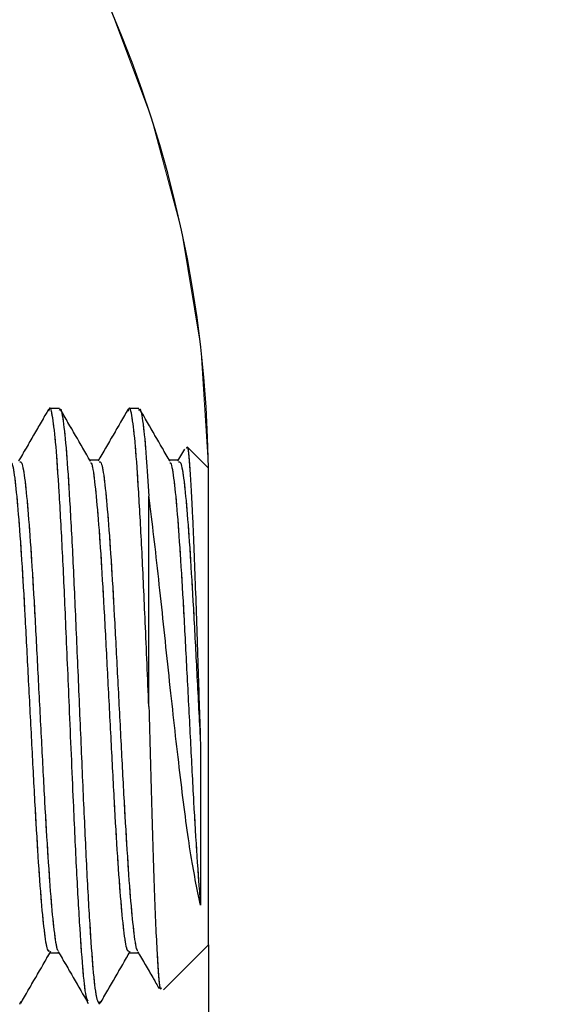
# Model space of a CAD drawing. Header units: inches. Extents: x 0.1 to 16.9, y 0.1 to 10.9.
# Tile 212 of 235: x 8.1145 to 8.1603, y 2.83 to 2.9127. Entities that reach past the tile are written whole.
import ezdxf

# ---------------------------------------------------------------- set-up
doc = ezdxf.new("R2010")
doc.units = ezdxf.units.IN
doc.header["$MEASUREMENT"] = 0
doc.linetypes.add('PHANTOM', pattern=[0.5, 0.25, -0.05, 0.05, -0.05, 0.05, -0.05])
doc.layers.add('FORMAT', color=7, linetype='Continuous')
doc.styles.add('SLDTEXTSTYLE0', font='TXT', dxfattribs={"width": 0.75})
doc.dimstyles.new('SLDDIMSTYLE7', dxfattribs={"dimtxt": 0.125, "dimasz": 0.13, "dimexe": 0, "dimexo": 0.0625, "dimgap": 0.03125, "dimtad": 0, "dimtih": 1, "dimtoh": 1, "dimlfac": 15, "dimrnd": 1e-09, "dimzin": 12, "dimdsep": 46, "dimtxsty": 'SLDTEXTSTYLE0', "dimsah": 1, "dimcen": 0.09, "dimadec": 0, "dimazin": 3, "dimtfac": 1, "dimtofl": 0, "dimtmove": 0, "dimatfit": 3, "dimfxl": 0, "dimfrac": 2, "dimtolj": 1, "dimtzin": 12, "dimarcsym": 0})

# ---------------------------------------------------------------- blocks, each defined once
blk = doc.blocks.new('_D_24')
at = {"layer": 'FORMAT'}
for p, q in [((10.625007, 1.631753), (10.625007, 1.085542)), ((7.996999, 1.540869), (7.996999, 1.085542)), ((7.996999, 1.210542), (8.768385, 1.210542)), ((10.625007, 1.210542), (9.87967, 1.210542))]:
    blk.add_line(p, q, dxfattribs=at)
for points in [[(7.996999, 1.210542), (8.126999, 1.190542), (8.126999, 1.230542)], [(10.625007, 1.210542), (10.495007, 1.230542), (10.495007, 1.190542)]]:
    blk.add_solid(points, dxfattribs=at)
at = {"layer": 'FORMAT', "char_height": 0.125, "attachment_point": 1, "style": 'SLDTEXTSTYLE0'}
for s, insert in [('HOOK REACH', (8.768385, 1.470894)), ('[991-1295]', (8.914566, 1.272457)), ('39-51', (9.111614, 1.074019))]:
    blk.add_mtext(s, dxfattribs=dict(at, insert=insert))

msp = doc.modelspace()

# ---------------------------------------------------------------- linework, layer by layer
at = {"color": 7, "linetype": 'Continuous', "lineweight": 25}
for p, q in [((8.117832, 2.88004), (8.116999, 2.88004)), ((8.124498, 2.88004), (8.123666, 2.88004)), ((8.130332, 2.87504), (8.128587, 2.876785)), ((8.128317, 2.876625), (8.127742, 2.875632)), ((8.130332, 2.83504), (8.130332, 2.87504)), ((8.125332, 2.85504), (8.125332, 2.872683)), ((8.126552, 2.83126), (8.130332, 2.83504)), ((8.130332, 2.83504), (8.130332, 2.792121)), ((8.114519, 2.830045), (8.114588, 2.830283)), ((8.121186, 2.830045), (8.121254, 2.830283))]:
    msp.add_line(p, q, dxfattribs=at)
at = {"color": 7, "linetype": 'PHANTOM', "lineweight": 18}
for p, q in [((8.117832, 2.88004), (8.116999, 2.88004)), ((8.117832, 2.88004), (8.116999, 2.88004)), ((8.117832, 2.88004), (8.116999, 2.88004)), ((8.124498, 2.88004), (8.123666, 2.88004)), ((8.124498, 2.88004), (8.123666, 2.88004)), ((8.124498, 2.88004), (8.123666, 2.88004)), ((8.130332, 2.87504), (8.128587, 2.876785)), ((8.130332, 2.87504), (8.128587, 2.876785)), ((8.130332, 2.87504), (8.128587, 2.876785)), ((8.128317, 2.876625), (8.127742, 2.875632)), ((8.128317, 2.876625), (8.127742, 2.875632)), ((8.128317, 2.876625), (8.127742, 2.875632)), ((8.130332, 2.83504), (8.130332, 2.87504)), ((8.130332, 2.83504), (8.130332, 2.87504)), ((8.130332, 2.83504), (8.130332, 2.87504)), ((8.125332, 2.85504), (8.125332, 2.872683)), ((8.125332, 2.85504), (8.125332, 2.872683)), ((8.125332, 2.85504), (8.125332, 2.872683)), ((8.126552, 2.83126), (8.130332, 2.83504)), ((8.126552, 2.83126), (8.130332, 2.83504)), ((8.126552, 2.83126), (8.130332, 2.83504)), ((8.130332, 2.83504), (8.130332, 2.792121)), ((8.130332, 2.83504), (8.130332, 2.792121)), ((8.130332, 2.83504), (8.130332, 2.792121)), ((8.114519, 2.830045), (8.114588, 2.830283)), ((8.114519, 2.830045), (8.114588, 2.830283)), ((8.114519, 2.830045), (8.114588, 2.830283)), ((8.121186, 2.830045), (8.121254, 2.830283)), ((8.121186, 2.830045), (8.121254, 2.830283)), ((8.121186, 2.830045), (8.121254, 2.830283))]:
    msp.add_line(p, q, dxfattribs=at)
at = {"color": 7, "linetype": 'Continuous', "lineweight": 25}
msp.add_arc((8.030332, 2.87379), 0.1, 0.72075, 90, dxfattribs=at)
at = {"color": 7, "linetype": 'PHANTOM', "lineweight": 18}
msp.add_arc((8.030332, 2.87379), 0.1, 0.72075, 90, dxfattribs=at)
msp.add_arc((8.030332, 2.87379), 0.1, 0.72075, 90, dxfattribs=at)
msp.add_arc((8.030332, 2.87379), 0.1, 0.72075, 90, dxfattribs=at)
at = {"color": 7, "linetype": 'Continuous', "lineweight": 25}
for points, knots in [([(8.120246, 2.830327), (8.1202, 2.83038), (8.120064, 2.830535), (8.119826, 2.832575), (8.119563, 2.836187), (8.119282, 2.841121), (8.118987, 2.847465), (8.11868, 2.854718), (8.11837, 2.861946), (8.118093, 2.868116), (8.11781, 2.873185), (8.117547, 2.877102), (8.117266, 2.879426), (8.117062, 2.880325), (8.116948, 2.879905), (8.116924, 2.879818)], [0, 0, 0, 0, 0.042148, 0.125058, 0.206805, 0.289586, 0.371885, 0.475594, 0.566863, 0.648885, 0.731773, 0.813502, 0.89633, 0.978518, 1, 1, 1, 1]), ([(8.117832, 2.879883), (8.117855, 2.87993), (8.117968, 2.880159), (8.118178, 2.878913), (8.118454, 2.876163), (8.11872, 2.871885), (8.119003, 2.866541), (8.119267, 2.86041), (8.119547, 2.853941), (8.11982, 2.847534), (8.120089, 2.841624), (8.120371, 2.836604), (8.120634, 2.832828), (8.120909, 2.830447), (8.121083, 2.830211), (8.121165, 2.830098)], [0, 0, 0, 0, 0.02118, 0.103528, 0.185759, 0.267403, 0.350024, 0.431487, 0.513972, 0.595993, 0.67783, 0.760391, 0.841829, 0.924408, 1, 1, 1, 1]), ([(8.125332, 2.85504), (8.12523, 2.857423), (8.125037, 2.861947), (8.12476, 2.868116), (8.124477, 2.873185), (8.124214, 2.877102), (8.123932, 2.879426), (8.123729, 2.880325), (8.123614, 2.879905), (8.123591, 2.879818)], [0, 0, 0, 0, 0.1740431, 0.3304541, 0.4885138, 0.6443647, 0.8023133, 0.9590393, 1, 1, 1, 1]), ([(8.124498, 2.879883), (8.124522, 2.87993), (8.124635, 2.880159), (8.124845, 2.878901), (8.125102, 2.876392), (8.125262, 2.873818), (8.125332, 2.872683)], [0, 0, 0, 0, 0.0845, 0.413043, 0.741113, 1, 1, 1, 1]), ([(8.116926, 2.879978), (8.116507, 2.879255), (8.115668, 2.877806), (8.114829, 2.876357), (8.114409, 2.875632)], [0, 0, 0, 0, 0.4993302, 1, 1, 1, 1]), ([(8.120435, 2.875609), (8.120016, 2.876332), (8.119177, 2.877779), (8.118339, 2.879228), (8.117919, 2.879954)], [0, 0, 0, 0, 0.4990634, 1, 1, 1, 1]), ([(8.123593, 2.879978), (8.123174, 2.879255), (8.122335, 2.877806), (8.121496, 2.876357), (8.121075, 2.875632)], [0, 0, 0, 0, 0.499284, 1, 1, 1, 1]), ([(8.127102, 2.875609), (8.126683, 2.876332), (8.125844, 2.877779), (8.125006, 2.879228), (8.124585, 2.879954)], [0, 0, 0, 0, 0.499017, 1, 1, 1, 1]), ([(8.128502, 2.8767), (8.128514, 2.876742), (8.128601, 2.877044), (8.128771, 2.875179), (8.128994, 2.871173), (8.129233, 2.865143), (8.129447, 2.858399), (8.129595, 2.853939), (8.129662, 2.851908)], [0, 0, 0, 0, 0.032882, 0.235359, 0.434476, 0.633883, 0.83332, 1, 1, 1, 1]), ([(8.113769, 2.875484), (8.113791, 2.875479), (8.113903, 2.875454), (8.114116, 2.874054), (8.114382, 2.871331), (8.114659, 2.867427), (8.114936, 2.862733), (8.115201, 2.857515), (8.115485, 2.852153), (8.115749, 2.846963), (8.116028, 2.84232), (8.116302, 2.838499), (8.11657, 2.835833), (8.116811, 2.834443), (8.11695, 2.834513), (8.116998, 2.834537)], [0, 0, 0, 0, 0.020717, 0.10603, 0.190304, 0.275236, 0.360237, 0.444455, 0.529776, 0.613926, 0.699023, 0.783831, 0.868213, 0.953498, 1, 1, 1, 1]), ([(8.114499, 2.875553), (8.114555, 2.875562), (8.114701, 2.875587), (8.114949, 2.874087), (8.115216, 2.871322), (8.115492, 2.86743), (8.115769, 2.862732), (8.116035, 2.857516), (8.116318, 2.852153), (8.116582, 2.846963), (8.116861, 2.842323), (8.117136, 2.83849), (8.117403, 2.835867), (8.117611, 2.834552), (8.117719, 2.834562), (8.117736, 2.834563)], [0, 0, 0, 0, 0.053025, 0.138135, 0.222209, 0.306938, 0.391737, 0.475755, 0.560873, 0.644822, 0.729717, 0.814324, 0.898505, 0.983587, 1, 1, 1, 1]), ([(8.121165, 2.87571), (8.121027, 2.87571), (8.120764, 2.87571), (8.120501, 2.87571), (8.120377, 2.87571)], [0, 0, 0, 0, 0.525933, 1, 1, 1, 1]), ([(8.120436, 2.875484), (8.120458, 2.875479), (8.12057, 2.875454), (8.120783, 2.874054), (8.121049, 2.871331), (8.121325, 2.867427), (8.121603, 2.862733), (8.121868, 2.857515), (8.122151, 2.852153), (8.122416, 2.846963), (8.122695, 2.84232), (8.122969, 2.838499), (8.123237, 2.835833), (8.123478, 2.834443), (8.123616, 2.834513), (8.123665, 2.834537)], [0, 0, 0, 0, 0.020715, 0.106027, 0.190302, 0.275234, 0.360235, 0.444453, 0.529775, 0.613925, 0.699022, 0.783831, 0.868213, 0.953498, 1, 1, 1, 1]), ([(8.121166, 2.875553), (8.121222, 2.875562), (8.121368, 2.875587), (8.121616, 2.874087), (8.121882, 2.871322), (8.122159, 2.86743), (8.122436, 2.862732), (8.122701, 2.857516), (8.122985, 2.852153), (8.123249, 2.846963), (8.123528, 2.842323), (8.123802, 2.83849), (8.12407, 2.835867), (8.124278, 2.834552), (8.124386, 2.834562), (8.124403, 2.834563)], [0, 0, 0, 0, 0.053009, 0.138119, 0.222194, 0.306925, 0.391725, 0.475744, 0.560864, 0.644814, 0.72971, 0.814318, 0.898501, 0.983584, 1, 1, 1, 1]), ([(8.127832, 2.87571), (8.127694, 2.87571), (8.127431, 2.87571), (8.127168, 2.87571), (8.127043, 2.87571)], [0, 0, 0, 0, 0.525799, 1, 1, 1, 1]), ([(8.127103, 2.875484), (8.127124, 2.875479), (8.127236, 2.875454), (8.12745, 2.874054), (8.127716, 2.871331), (8.127992, 2.867427), (8.128269, 2.862733), (8.128535, 2.857515), (8.128818, 2.852153), (8.129082, 2.846963), (8.129361, 2.842321), (8.129556, 2.839634), (8.129653, 2.838465), (8.129662, 2.838356)], [0, 0, 0, 0, 0.026132, 0.13377, 0.240098, 0.347255, 0.4545, 0.560757, 0.668406, 0.774577, 0.881943, 0.988945, 1, 1, 1, 1]), ([(8.127833, 2.875553), (8.127889, 2.875562), (8.128034, 2.875587), (8.128283, 2.874087), (8.128549, 2.871322), (8.128825, 2.86743), (8.129103, 2.862731), (8.129368, 2.857518), (8.129562, 2.85384), (8.129658, 2.851992), (8.129662, 2.851908)], [0, 0, 0, 0, 0.093805, 0.244468, 0.393297, 0.543287, 0.6934, 0.84213, 0.992808, 1, 1, 1, 1]), ([(8.129662, 2.838356), (8.129374, 2.83975), (8.128797, 2.842538), (8.127984, 2.848959), (8.127156, 2.856274), (8.126362, 2.863973), (8.125743, 2.869464), (8.125406, 2.872108), (8.125332, 2.872683)], [0, 0, 0, 0, 0.182962, 0.365918, 0.55024, 0.746465, 0.944797, 1, 1, 1, 1]), ([(8.125332, 2.85504), (8.125408, 2.852239), (8.125559, 2.846638), (8.12579, 2.839303), (8.126015, 2.83399), (8.12622, 2.83116), (8.126343, 2.831351), (8.126389, 2.831423)], [0, 0, 0, 0, 0.2193077, 0.438459, 0.6540672, 0.8689311, 1, 1, 1, 1]), ([(8.129662, 2.851908), (8.129662, 2.851361), (8.129662, 2.848595), (8.129662, 2.843846), (8.129662, 2.840127), (8.129662, 2.838562), (8.129662, 2.838356)], [0, 0, 0, 0, 0.1028978, 0.519761, 0.9366242, 1, 1, 1, 1]), ([(8.114585, 2.830127), (8.115005, 2.830853), (8.115844, 2.832301), (8.116683, 2.833749), (8.117102, 2.834471)], [0, 0, 0, 0, 0.500891, 1, 1, 1, 1]), ([(8.116999, 2.83437), (8.117138, 2.83437), (8.117401, 2.83437), (8.117664, 2.83437), (8.117787, 2.83437)], [0, 0, 0, 0, 0.530633, 1, 1, 1, 1]), ([(8.117737, 2.834457), (8.118156, 2.833734), (8.118994, 2.832288), (8.11983, 2.830844), (8.120248, 2.830122)], [0, 0, 0, 0, 0.500534, 1, 1, 1, 1]), ([(8.121252, 2.830127), (8.121672, 2.830853), (8.122511, 2.832301), (8.12335, 2.833749), (8.123768, 2.834471)], [0, 0, 0, 0, 0.5009367, 1, 1, 1, 1]), ([(8.123665, 2.83437), (8.123805, 2.83437), (8.124068, 2.83437), (8.124331, 2.83437), (8.124454, 2.83437)], [0, 0, 0, 0, 0.530767, 1, 1, 1, 1]), ([(8.124404, 2.834457), (8.124823, 2.833734), (8.12542, 2.832703), (8.126017, 2.831673), (8.126194, 2.831366)], [0, 0, 0, 0, 0.702133, 1, 1, 1, 1])]:
    msp.add_open_spline(points, degree=3, knots=knots, dxfattribs=at)
at = {"color": 7, "linetype": 'PHANTOM', "lineweight": 18}
for points, knots in [([(8.120246, 2.830327), (8.1202, 2.83038), (8.120064, 2.830535), (8.119826, 2.832575), (8.119563, 2.836187), (8.119282, 2.841121), (8.118987, 2.847465), (8.11868, 2.854718), (8.11837, 2.861946), (8.118093, 2.868116), (8.11781, 2.873185), (8.117547, 2.877102), (8.117266, 2.879426), (8.117062, 2.880325), (8.116948, 2.879905), (8.116924, 2.879818)], [0, 0, 0, 0, 0.0421477, 0.1250578, 0.2068045, 0.2895856, 0.3718851, 0.475594, 0.5668629, 0.6488855, 0.7317727, 0.8135016, 0.8963305, 0.9785183, 1, 1, 1, 1]), ([(8.120246, 2.830327), (8.1202, 2.83038), (8.120064, 2.830535), (8.119826, 2.832575), (8.119563, 2.836187), (8.119282, 2.841121), (8.118987, 2.847465), (8.11868, 2.854718), (8.11837, 2.861946), (8.118093, 2.868116), (8.11781, 2.873185), (8.117547, 2.877102), (8.117266, 2.879426), (8.117062, 2.880325), (8.116948, 2.879905), (8.116924, 2.879818)], [0, 0, 0, 0, 0.0421477, 0.1250578, 0.2068045, 0.2895856, 0.3718851, 0.475594, 0.5668629, 0.6488855, 0.7317727, 0.8135016, 0.8963305, 0.9785183, 1, 1, 1, 1]), ([(8.120246, 2.830327), (8.1202, 2.83038), (8.120064, 2.830535), (8.119826, 2.832575), (8.119563, 2.836187), (8.119282, 2.841121), (8.118987, 2.847465), (8.11868, 2.854718), (8.11837, 2.861946), (8.118093, 2.868116), (8.11781, 2.873185), (8.117547, 2.877102), (8.117266, 2.879426), (8.117062, 2.880325), (8.116948, 2.879905), (8.116924, 2.879818)], [0, 0, 0, 0, 0.0421477, 0.1250578, 0.2068045, 0.2895856, 0.3718851, 0.475594, 0.5668629, 0.6488855, 0.7317727, 0.8135016, 0.8963305, 0.9785183, 1, 1, 1, 1]), ([(8.117832, 2.879883), (8.117855, 2.87993), (8.117968, 2.880159), (8.118178, 2.878913), (8.118454, 2.876163), (8.11872, 2.871885), (8.119003, 2.866541), (8.119267, 2.86041), (8.119547, 2.853941), (8.11982, 2.847534), (8.120089, 2.841624), (8.120371, 2.836604), (8.120634, 2.832828), (8.120909, 2.830447), (8.121083, 2.830211), (8.121165, 2.830098)], [0, 0, 0, 0, 0.02118, 0.103528, 0.185759, 0.267403, 0.350024, 0.431487, 0.513972, 0.595993, 0.67783, 0.760391, 0.841829, 0.924408, 1, 1, 1, 1]), ([(8.117832, 2.879883), (8.117855, 2.87993), (8.117968, 2.880159), (8.118178, 2.878913), (8.118454, 2.876163), (8.11872, 2.871885), (8.119003, 2.866541), (8.119267, 2.86041), (8.119547, 2.853941), (8.11982, 2.847534), (8.120089, 2.841624), (8.120371, 2.836604), (8.120634, 2.832828), (8.120909, 2.830447), (8.121083, 2.830211), (8.121165, 2.830098)], [0, 0, 0, 0, 0.0211799, 0.1035284, 0.1857586, 0.2674035, 0.3500243, 0.4314865, 0.5139719, 0.595993, 0.6778297, 0.7603914, 0.8418293, 0.9244078, 1, 1, 1, 1]), ([(8.117832, 2.879883), (8.117855, 2.87993), (8.117968, 2.880159), (8.118178, 2.878913), (8.118454, 2.876163), (8.11872, 2.871885), (8.119003, 2.866541), (8.119267, 2.86041), (8.119547, 2.853941), (8.11982, 2.847534), (8.120089, 2.841624), (8.120371, 2.836604), (8.120634, 2.832828), (8.120909, 2.830447), (8.121083, 2.830211), (8.121165, 2.830098)], [0, 0, 0, 0, 0.0211799, 0.1035284, 0.1857586, 0.2674035, 0.3500243, 0.4314865, 0.5139719, 0.595993, 0.6778297, 0.7603914, 0.8418293, 0.9244078, 1, 1, 1, 1]), ([(8.125332, 2.85504), (8.12523, 2.857423), (8.125037, 2.861947), (8.12476, 2.868116), (8.124477, 2.873185), (8.124214, 2.877102), (8.123932, 2.879426), (8.123729, 2.880325), (8.123614, 2.879905), (8.123591, 2.879818)], [0, 0, 0, 0, 0.174043, 0.330454, 0.488514, 0.644365, 0.802313, 0.959039, 1, 1, 1, 1]), ([(8.125332, 2.85504), (8.12523, 2.857423), (8.125037, 2.861947), (8.12476, 2.868116), (8.124477, 2.873185), (8.124214, 2.877102), (8.123932, 2.879426), (8.123729, 2.880325), (8.123614, 2.879905), (8.123591, 2.879818)], [0, 0, 0, 0, 0.174043, 0.330454, 0.488514, 0.644365, 0.802313, 0.959039, 1, 1, 1, 1]), ([(8.125332, 2.85504), (8.12523, 2.857423), (8.125037, 2.861947), (8.12476, 2.868116), (8.124477, 2.873185), (8.124214, 2.877102), (8.123932, 2.879426), (8.123729, 2.880325), (8.123614, 2.879905), (8.123591, 2.879818)], [0, 0, 0, 0, 0.1740431, 0.3304541, 0.4885138, 0.6443647, 0.8023133, 0.9590393, 1, 1, 1, 1]), ([(8.124498, 2.879883), (8.124522, 2.87993), (8.124635, 2.880159), (8.124845, 2.878901), (8.125102, 2.876392), (8.125262, 2.873818), (8.125332, 2.872683)], [0, 0, 0, 0, 0.0845004, 0.4130428, 0.741113, 1, 1, 1, 1]), ([(8.124498, 2.879883), (8.124522, 2.87993), (8.124635, 2.880159), (8.124845, 2.878901), (8.125102, 2.876392), (8.125262, 2.873818), (8.125332, 2.872683)], [0, 0, 0, 0, 0.0845, 0.413043, 0.741113, 1, 1, 1, 1]), ([(8.124498, 2.879883), (8.124522, 2.87993), (8.124635, 2.880159), (8.124845, 2.878901), (8.125102, 2.876392), (8.125262, 2.873818), (8.125332, 2.872683)], [0, 0, 0, 0, 0.0845, 0.413043, 0.741113, 1, 1, 1, 1]), ([(8.116926, 2.879978), (8.116507, 2.879255), (8.115668, 2.877806), (8.114829, 2.876357), (8.114409, 2.875632)], [0, 0, 0, 0, 0.4993302, 1, 1, 1, 1]), ([(8.116926, 2.879978), (8.116507, 2.879255), (8.115668, 2.877806), (8.114829, 2.876357), (8.114409, 2.875632)], [0, 0, 0, 0, 0.49933, 1, 1, 1, 1]), ([(8.116926, 2.879978), (8.116507, 2.879255), (8.115668, 2.877806), (8.114829, 2.876357), (8.114409, 2.875632)], [0, 0, 0, 0, 0.49933, 1, 1, 1, 1]), ([(8.120435, 2.875609), (8.120016, 2.876332), (8.119177, 2.877779), (8.118339, 2.879228), (8.117919, 2.879954)], [0, 0, 0, 0, 0.499063, 1, 1, 1, 1]), ([(8.120435, 2.875609), (8.120016, 2.876332), (8.119177, 2.877779), (8.118339, 2.879228), (8.117919, 2.879954)], [0, 0, 0, 0, 0.499063, 1, 1, 1, 1]), ([(8.120435, 2.875609), (8.120016, 2.876332), (8.119177, 2.877779), (8.118339, 2.879228), (8.117919, 2.879954)], [0, 0, 0, 0, 0.499063, 1, 1, 1, 1]), ([(8.123593, 2.879978), (8.123174, 2.879255), (8.122335, 2.877806), (8.121496, 2.876357), (8.121075, 2.875632)], [0, 0, 0, 0, 0.499284, 1, 1, 1, 1]), ([(8.123593, 2.879978), (8.123174, 2.879255), (8.122335, 2.877806), (8.121496, 2.876357), (8.121075, 2.875632)], [0, 0, 0, 0, 0.499284, 1, 1, 1, 1]), ([(8.123593, 2.879978), (8.123174, 2.879255), (8.122335, 2.877806), (8.121496, 2.876357), (8.121075, 2.875632)], [0, 0, 0, 0, 0.499284, 1, 1, 1, 1]), ([(8.127102, 2.875609), (8.126683, 2.876332), (8.125844, 2.877779), (8.125006, 2.879228), (8.124585, 2.879954)], [0, 0, 0, 0, 0.499017, 1, 1, 1, 1]), ([(8.127102, 2.875609), (8.126683, 2.876332), (8.125844, 2.877779), (8.125006, 2.879228), (8.124585, 2.879954)], [0, 0, 0, 0, 0.4990173, 1, 1, 1, 1]), ([(8.127102, 2.875609), (8.126683, 2.876332), (8.125844, 2.877779), (8.125006, 2.879228), (8.124585, 2.879954)], [0, 0, 0, 0, 0.499017, 1, 1, 1, 1]), ([(8.128502, 2.8767), (8.128514, 2.876742), (8.128601, 2.877044), (8.128771, 2.875179), (8.128994, 2.871173), (8.129233, 2.865143), (8.129447, 2.858399), (8.129595, 2.853939), (8.129662, 2.851908)], [0, 0, 0, 0, 0.032882, 0.235359, 0.434476, 0.633883, 0.83332, 1, 1, 1, 1]), ([(8.128502, 2.8767), (8.128514, 2.876742), (8.128601, 2.877044), (8.128771, 2.875179), (8.128994, 2.871173), (8.129233, 2.865143), (8.129447, 2.858399), (8.129595, 2.853939), (8.129662, 2.851908)], [0, 0, 0, 0, 0.032882, 0.235359, 0.434476, 0.633883, 0.83332, 1, 1, 1, 1]), ([(8.128502, 2.8767), (8.128514, 2.876742), (8.128601, 2.877044), (8.128771, 2.875179), (8.128994, 2.871173), (8.129233, 2.865143), (8.129447, 2.858399), (8.129595, 2.853939), (8.129662, 2.851908)], [0, 0, 0, 0, 0.0328822, 0.2353586, 0.434476, 0.6338826, 0.8333203, 1, 1, 1, 1]), ([(8.113769, 2.875484), (8.113791, 2.875479), (8.113903, 2.875454), (8.114116, 2.874054), (8.114382, 2.871331), (8.114659, 2.867427), (8.114936, 2.862733), (8.115201, 2.857515), (8.115485, 2.852153), (8.115749, 2.846963), (8.116028, 2.84232), (8.116302, 2.838499), (8.11657, 2.835833), (8.116811, 2.834443), (8.11695, 2.834513), (8.116998, 2.834537)], [0, 0, 0, 0, 0.020717, 0.10603, 0.190304, 0.275236, 0.360237, 0.444455, 0.529776, 0.613926, 0.699023, 0.783831, 0.868213, 0.953498, 1, 1, 1, 1]), ([(8.113769, 2.875484), (8.113791, 2.875479), (8.113903, 2.875454), (8.114116, 2.874054), (8.114382, 2.871331), (8.114659, 2.867427), (8.114936, 2.862733), (8.115201, 2.857515), (8.115485, 2.852153), (8.115749, 2.846963), (8.116028, 2.84232), (8.116302, 2.838499), (8.11657, 2.835833), (8.116811, 2.834443), (8.11695, 2.834513), (8.116998, 2.834537)], [0, 0, 0, 0, 0.0207172, 0.1060298, 0.190304, 0.2752355, 0.3602368, 0.4444548, 0.5297762, 0.6139257, 0.6990226, 0.7838313, 0.8682133, 0.9534981, 1, 1, 1, 1]), ([(8.113769, 2.875484), (8.113791, 2.875479), (8.113903, 2.875454), (8.114116, 2.874054), (8.114382, 2.871331), (8.114659, 2.867427), (8.114936, 2.862733), (8.115201, 2.857515), (8.115485, 2.852153), (8.115749, 2.846963), (8.116028, 2.84232), (8.116302, 2.838499), (8.11657, 2.835833), (8.116811, 2.834443), (8.11695, 2.834513), (8.116998, 2.834537)], [0, 0, 0, 0, 0.020717, 0.10603, 0.190304, 0.275236, 0.360237, 0.444455, 0.529776, 0.613926, 0.699023, 0.783831, 0.868213, 0.953498, 1, 1, 1, 1]), ([(8.114499, 2.875553), (8.114555, 2.875562), (8.114701, 2.875587), (8.114949, 2.874087), (8.115216, 2.871322), (8.115492, 2.86743), (8.115769, 2.862732), (8.116035, 2.857516), (8.116318, 2.852153), (8.116582, 2.846963), (8.116861, 2.842323), (8.117136, 2.83849), (8.117403, 2.835867), (8.117611, 2.834552), (8.117719, 2.834562), (8.117736, 2.834563)], [0, 0, 0, 0, 0.053025, 0.138135, 0.222209, 0.306938, 0.391737, 0.475755, 0.560873, 0.644822, 0.729717, 0.814324, 0.898505, 0.983587, 1, 1, 1, 1]), ([(8.114499, 2.875553), (8.114555, 2.875562), (8.114701, 2.875587), (8.114949, 2.874087), (8.115216, 2.871322), (8.115492, 2.86743), (8.115769, 2.862732), (8.116035, 2.857516), (8.116318, 2.852153), (8.116582, 2.846963), (8.116861, 2.842323), (8.117136, 2.83849), (8.117403, 2.835867), (8.117611, 2.834552), (8.117719, 2.834562), (8.117736, 2.834563)], [0, 0, 0, 0, 0.053025, 0.138135, 0.222209, 0.306938, 0.391737, 0.475755, 0.560873, 0.644822, 0.729717, 0.814324, 0.898505, 0.983587, 1, 1, 1, 1]), ([(8.114499, 2.875553), (8.114555, 2.875562), (8.114701, 2.875587), (8.114949, 2.874087), (8.115216, 2.871322), (8.115492, 2.86743), (8.115769, 2.862732), (8.116035, 2.857516), (8.116318, 2.852153), (8.116582, 2.846963), (8.116861, 2.842323), (8.117136, 2.83849), (8.117403, 2.835867), (8.117611, 2.834552), (8.117719, 2.834562), (8.117736, 2.834563)], [0, 0, 0, 0, 0.053025, 0.138135, 0.222209, 0.306938, 0.391737, 0.475755, 0.560873, 0.644822, 0.729717, 0.814324, 0.898505, 0.983587, 1, 1, 1, 1]), ([(8.121165, 2.87571), (8.121027, 2.87571), (8.120764, 2.87571), (8.120501, 2.87571), (8.120377, 2.87571)], [0, 0, 0, 0, 0.525933, 1, 1, 1, 1]), ([(8.121165, 2.87571), (8.121027, 2.87571), (8.120764, 2.87571), (8.120501, 2.87571), (8.120377, 2.87571)], [0, 0, 0, 0, 0.525933, 1, 1, 1, 1]), ([(8.121165, 2.87571), (8.121027, 2.87571), (8.120764, 2.87571), (8.120501, 2.87571), (8.120377, 2.87571)], [0, 0, 0, 0, 0.525933, 1, 1, 1, 1]), ([(8.120436, 2.875484), (8.120458, 2.875479), (8.12057, 2.875454), (8.120783, 2.874054), (8.121049, 2.871331), (8.121325, 2.867427), (8.121603, 2.862733), (8.121868, 2.857515), (8.122151, 2.852153), (8.122416, 2.846963), (8.122695, 2.84232), (8.122969, 2.838499), (8.123237, 2.835833), (8.123478, 2.834443), (8.123616, 2.834513), (8.123665, 2.834537)], [0, 0, 0, 0, 0.020715, 0.106027, 0.190302, 0.275234, 0.360235, 0.444453, 0.529775, 0.613925, 0.699022, 0.783831, 0.868213, 0.953498, 1, 1, 1, 1]), ([(8.120436, 2.875484), (8.120458, 2.875479), (8.12057, 2.875454), (8.120783, 2.874054), (8.121049, 2.871331), (8.121325, 2.867427), (8.121603, 2.862733), (8.121868, 2.857515), (8.122151, 2.852153), (8.122416, 2.846963), (8.122695, 2.84232), (8.122969, 2.838499), (8.123237, 2.835833), (8.123478, 2.834443), (8.123616, 2.834513), (8.123665, 2.834537)], [0, 0, 0, 0, 0.020715, 0.106027, 0.190302, 0.275234, 0.360235, 0.444453, 0.529775, 0.613925, 0.699022, 0.783831, 0.868213, 0.953498, 1, 1, 1, 1]), ([(8.120436, 2.875484), (8.120458, 2.875479), (8.12057, 2.875454), (8.120783, 2.874054), (8.121049, 2.871331), (8.121325, 2.867427), (8.121603, 2.862733), (8.121868, 2.857515), (8.122151, 2.852153), (8.122416, 2.846963), (8.122695, 2.84232), (8.122969, 2.838499), (8.123237, 2.835833), (8.123478, 2.834443), (8.123616, 2.834513), (8.123665, 2.834537)], [0, 0, 0, 0, 0.0207145, 0.1060273, 0.1903018, 0.2752335, 0.360235, 0.4444532, 0.5297749, 0.6139246, 0.6990218, 0.7838307, 0.8682129, 0.9534979, 1, 1, 1, 1]), ([(8.121166, 2.875553), (8.121222, 2.875562), (8.121368, 2.875587), (8.121616, 2.874087), (8.121882, 2.871322), (8.122159, 2.86743), (8.122436, 2.862732), (8.122701, 2.857516), (8.122985, 2.852153), (8.123249, 2.846963), (8.123528, 2.842323), (8.123802, 2.83849), (8.12407, 2.835867), (8.124278, 2.834552), (8.124386, 2.834562), (8.124403, 2.834563)], [0, 0, 0, 0, 0.053009, 0.138119, 0.222194, 0.306925, 0.391725, 0.475744, 0.560864, 0.644814, 0.72971, 0.814318, 0.898501, 0.983584, 1, 1, 1, 1]), ([(8.121166, 2.875553), (8.121222, 2.875562), (8.121368, 2.875587), (8.121616, 2.874087), (8.121882, 2.871322), (8.122159, 2.86743), (8.122436, 2.862732), (8.122701, 2.857516), (8.122985, 2.852153), (8.123249, 2.846963), (8.123528, 2.842323), (8.123802, 2.83849), (8.12407, 2.835867), (8.124278, 2.834552), (8.124386, 2.834562), (8.124403, 2.834563)], [0, 0, 0, 0, 0.053009, 0.138119, 0.222194, 0.306925, 0.391725, 0.475744, 0.560864, 0.644814, 0.72971, 0.814318, 0.898501, 0.983584, 1, 1, 1, 1]), ([(8.121166, 2.875553), (8.121222, 2.875562), (8.121368, 2.875587), (8.121616, 2.874087), (8.121882, 2.871322), (8.122159, 2.86743), (8.122436, 2.862732), (8.122701, 2.857516), (8.122985, 2.852153), (8.123249, 2.846963), (8.123528, 2.842323), (8.123802, 2.83849), (8.12407, 2.835867), (8.124278, 2.834552), (8.124386, 2.834562), (8.124403, 2.834563)], [0, 0, 0, 0, 0.053009, 0.138119, 0.222194, 0.306925, 0.391725, 0.475744, 0.560864, 0.644814, 0.72971, 0.814318, 0.898501, 0.983584, 1, 1, 1, 1]), ([(8.127832, 2.87571), (8.127694, 2.87571), (8.127431, 2.87571), (8.127168, 2.87571), (8.127043, 2.87571)], [0, 0, 0, 0, 0.525799, 1, 1, 1, 1]), ([(8.127832, 2.87571), (8.127694, 2.87571), (8.127431, 2.87571), (8.127168, 2.87571), (8.127043, 2.87571)], [0, 0, 0, 0, 0.525799, 1, 1, 1, 1]), ([(8.127832, 2.87571), (8.127694, 2.87571), (8.127431, 2.87571), (8.127168, 2.87571), (8.127043, 2.87571)], [0, 0, 0, 0, 0.525799, 1, 1, 1, 1]), ([(8.127103, 2.875484), (8.127124, 2.875479), (8.127236, 2.875454), (8.12745, 2.874054), (8.127716, 2.871331), (8.127992, 2.867427), (8.128269, 2.862733), (8.128535, 2.857515), (8.128818, 2.852153), (8.129082, 2.846963), (8.129361, 2.842321), (8.129556, 2.839634), (8.129653, 2.838465), (8.129662, 2.838356)], [0, 0, 0, 0, 0.026132, 0.13377, 0.240098, 0.347255, 0.4545, 0.560757, 0.668406, 0.774577, 0.881943, 0.988945, 1, 1, 1, 1]), ([(8.127103, 2.875484), (8.127124, 2.875479), (8.127236, 2.875454), (8.12745, 2.874054), (8.127716, 2.871331), (8.127992, 2.867427), (8.128269, 2.862733), (8.128535, 2.857515), (8.128818, 2.852153), (8.129082, 2.846963), (8.129361, 2.842321), (8.129556, 2.839634), (8.129653, 2.838465), (8.129662, 2.838356)], [0, 0, 0, 0, 0.026132, 0.13377, 0.240098, 0.347255, 0.4545, 0.560757, 0.668406, 0.774577, 0.881943, 0.988945, 1, 1, 1, 1]), ([(8.127103, 2.875484), (8.127124, 2.875479), (8.127236, 2.875454), (8.12745, 2.874054), (8.127716, 2.871331), (8.127992, 2.867427), (8.128269, 2.862733), (8.128535, 2.857515), (8.128818, 2.852153), (8.129082, 2.846963), (8.129361, 2.842321), (8.129556, 2.839634), (8.129653, 2.838465), (8.129662, 2.838356)], [0, 0, 0, 0, 0.026132, 0.13377, 0.240098, 0.347255, 0.4545, 0.560757, 0.668406, 0.774577, 0.881943, 0.988945, 1, 1, 1, 1]), ([(8.127833, 2.875553), (8.127889, 2.875562), (8.128034, 2.875587), (8.128283, 2.874087), (8.128549, 2.871322), (8.128825, 2.86743), (8.129103, 2.862731), (8.129368, 2.857518), (8.129562, 2.85384), (8.129658, 2.851992), (8.129662, 2.851908)], [0, 0, 0, 0, 0.093805, 0.244468, 0.393297, 0.543287, 0.6934, 0.84213, 0.992808, 1, 1, 1, 1]), ([(8.127833, 2.875553), (8.127889, 2.875562), (8.128034, 2.875587), (8.128283, 2.874087), (8.128549, 2.871322), (8.128825, 2.86743), (8.129103, 2.862731), (8.129368, 2.857518), (8.129562, 2.85384), (8.129658, 2.851992), (8.129662, 2.851908)], [0, 0, 0, 0, 0.093805, 0.244468, 0.393297, 0.543287, 0.6934, 0.84213, 0.992808, 1, 1, 1, 1]), ([(8.127833, 2.875553), (8.127889, 2.875562), (8.128034, 2.875587), (8.128283, 2.874087), (8.128549, 2.871322), (8.128825, 2.86743), (8.129103, 2.862731), (8.129368, 2.857518), (8.129562, 2.85384), (8.129658, 2.851992), (8.129662, 2.851908)], [0, 0, 0, 0, 0.093805, 0.244468, 0.393297, 0.543287, 0.6934, 0.84213, 0.992808, 1, 1, 1, 1]), ([(8.129662, 2.838356), (8.129374, 2.83975), (8.128797, 2.842538), (8.127984, 2.848959), (8.127156, 2.856274), (8.126362, 2.863973), (8.125743, 2.869464), (8.125406, 2.872108), (8.125332, 2.872683)], [0, 0, 0, 0, 0.182962, 0.365918, 0.55024, 0.746465, 0.944797, 1, 1, 1, 1]), ([(8.129662, 2.838356), (8.129374, 2.83975), (8.128797, 2.842538), (8.127984, 2.848959), (8.127156, 2.856274), (8.126362, 2.863973), (8.125743, 2.869464), (8.125406, 2.872108), (8.125332, 2.872683)], [0, 0, 0, 0, 0.182962, 0.365918, 0.55024, 0.746465, 0.944797, 1, 1, 1, 1]), ([(8.129662, 2.838356), (8.129374, 2.83975), (8.128797, 2.842538), (8.127984, 2.848959), (8.127156, 2.856274), (8.126362, 2.863973), (8.125743, 2.869464), (8.125406, 2.872108), (8.125332, 2.872683)], [0, 0, 0, 0, 0.182962, 0.365918, 0.55024, 0.746465, 0.944797, 1, 1, 1, 1]), ([(8.125332, 2.85504), (8.125408, 2.852239), (8.125559, 2.846638), (8.12579, 2.839303), (8.126015, 2.83399), (8.12622, 2.83116), (8.126343, 2.831351), (8.126389, 2.831423)], [0, 0, 0, 0, 0.219308, 0.438459, 0.654067, 0.868931, 1, 1, 1, 1]), ([(8.125332, 2.85504), (8.125408, 2.852239), (8.125559, 2.846638), (8.12579, 2.839303), (8.126015, 2.83399), (8.12622, 2.83116), (8.126343, 2.831351), (8.126389, 2.831423)], [0, 0, 0, 0, 0.219308, 0.438459, 0.654067, 0.868931, 1, 1, 1, 1]), ([(8.125332, 2.85504), (8.125408, 2.852239), (8.125559, 2.846638), (8.12579, 2.839303), (8.126015, 2.83399), (8.12622, 2.83116), (8.126343, 2.831351), (8.126389, 2.831423)], [0, 0, 0, 0, 0.2193077, 0.438459, 0.6540672, 0.8689311, 1, 1, 1, 1]), ([(8.129662, 2.851908), (8.129662, 2.851361), (8.129662, 2.848595), (8.129662, 2.843846), (8.129662, 2.840127), (8.129662, 2.838562), (8.129662, 2.838356)], [0, 0, 0, 0, 0.102898, 0.519761, 0.936624, 1, 1, 1, 1]), ([(8.129662, 2.851908), (8.129662, 2.851361), (8.129662, 2.848595), (8.129662, 2.843846), (8.129662, 2.840127), (8.129662, 2.838562), (8.129662, 2.838356)], [0, 0, 0, 0, 0.102898, 0.519761, 0.936624, 1, 1, 1, 1]), ([(8.129662, 2.851908), (8.129662, 2.851361), (8.129662, 2.848595), (8.129662, 2.843846), (8.129662, 2.840127), (8.129662, 2.838562), (8.129662, 2.838356)], [0, 0, 0, 0, 0.102898, 0.519761, 0.936624, 1, 1, 1, 1]), ([(8.114585, 2.830127), (8.115005, 2.830853), (8.115844, 2.832301), (8.116683, 2.833749), (8.117102, 2.834471)], [0, 0, 0, 0, 0.500891, 1, 1, 1, 1]), ([(8.114585, 2.830127), (8.115005, 2.830853), (8.115844, 2.832301), (8.116683, 2.833749), (8.117102, 2.834471)], [0, 0, 0, 0, 0.500891, 1, 1, 1, 1]), ([(8.114585, 2.830127), (8.115005, 2.830853), (8.115844, 2.832301), (8.116683, 2.833749), (8.117102, 2.834471)], [0, 0, 0, 0, 0.5008907, 1, 1, 1, 1]), ([(8.116999, 2.83437), (8.117138, 2.83437), (8.117401, 2.83437), (8.117664, 2.83437), (8.117787, 2.83437)], [0, 0, 0, 0, 0.530633, 1, 1, 1, 1]), ([(8.116999, 2.83437), (8.117138, 2.83437), (8.117401, 2.83437), (8.117664, 2.83437), (8.117787, 2.83437)], [0, 0, 0, 0, 0.530633, 1, 1, 1, 1]), ([(8.116999, 2.83437), (8.117138, 2.83437), (8.117401, 2.83437), (8.117664, 2.83437), (8.117787, 2.83437)], [0, 0, 0, 0, 0.530633, 1, 1, 1, 1]), ([(8.117737, 2.834457), (8.118156, 2.833734), (8.118994, 2.832288), (8.11983, 2.830844), (8.120248, 2.830122)], [0, 0, 0, 0, 0.500534, 1, 1, 1, 1]), ([(8.117737, 2.834457), (8.118156, 2.833734), (8.118994, 2.832288), (8.11983, 2.830844), (8.120248, 2.830122)], [0, 0, 0, 0, 0.500534, 1, 1, 1, 1]), ([(8.117737, 2.834457), (8.118156, 2.833734), (8.118994, 2.832288), (8.11983, 2.830844), (8.120248, 2.830122)], [0, 0, 0, 0, 0.500534, 1, 1, 1, 1]), ([(8.121252, 2.830127), (8.121672, 2.830853), (8.122511, 2.832301), (8.12335, 2.833749), (8.123768, 2.834471)], [0, 0, 0, 0, 0.5009367, 1, 1, 1, 1]), ([(8.121252, 2.830127), (8.121672, 2.830853), (8.122511, 2.832301), (8.12335, 2.833749), (8.123768, 2.834471)], [0, 0, 0, 0, 0.500937, 1, 1, 1, 1]), ([(8.121252, 2.830127), (8.121672, 2.830853), (8.122511, 2.832301), (8.12335, 2.833749), (8.123768, 2.834471)], [0, 0, 0, 0, 0.500937, 1, 1, 1, 1]), ([(8.123665, 2.83437), (8.123805, 2.83437), (8.124068, 2.83437), (8.124331, 2.83437), (8.124454, 2.83437)], [0, 0, 0, 0, 0.530767, 1, 1, 1, 1]), ([(8.123665, 2.83437), (8.123805, 2.83437), (8.124068, 2.83437), (8.124331, 2.83437), (8.124454, 2.83437)], [0, 0, 0, 0, 0.530767, 1, 1, 1, 1]), ([(8.123665, 2.83437), (8.123805, 2.83437), (8.124068, 2.83437), (8.124331, 2.83437), (8.124454, 2.83437)], [0, 0, 0, 0, 0.530767, 1, 1, 1, 1]), ([(8.124404, 2.834457), (8.124823, 2.833734), (8.12542, 2.832703), (8.126017, 2.831673), (8.126194, 2.831366)], [0, 0, 0, 0, 0.702133, 1, 1, 1, 1]), ([(8.124404, 2.834457), (8.124823, 2.833734), (8.12542, 2.832703), (8.126017, 2.831673), (8.126194, 2.831366)], [0, 0, 0, 0, 0.702133, 1, 1, 1, 1]), ([(8.124404, 2.834457), (8.124823, 2.833734), (8.12542, 2.832703), (8.126017, 2.831673), (8.126194, 2.831366)], [0, 0, 0, 0, 0.702133, 1, 1, 1, 1])]:
    msp.add_open_spline(points, degree=3, knots=knots, dxfattribs=at)

# ---------------------------------------------------------------- dimensions: what is measured, and where the dimension line sits
at = {"layer": 'FORMAT'}
dim = msp.add_linear_dim(base=(10.625007, 1.210542), p1=(7.996999, 2.17004), p2=(10.625007, 6.240613), angle=0, text='HOOK REACH\\P[991-1295]\\P39-51', dimstyle='SLDDIMSTYLE7', dxfattribs=at)
dim.commit()
dim.dimension.update_dxf_attribs({"geometry": '_D_24', "text_midpoint": (9.324027, 1.210542), "dimtype": 160})

doc.saveas('drawing.dxf')
